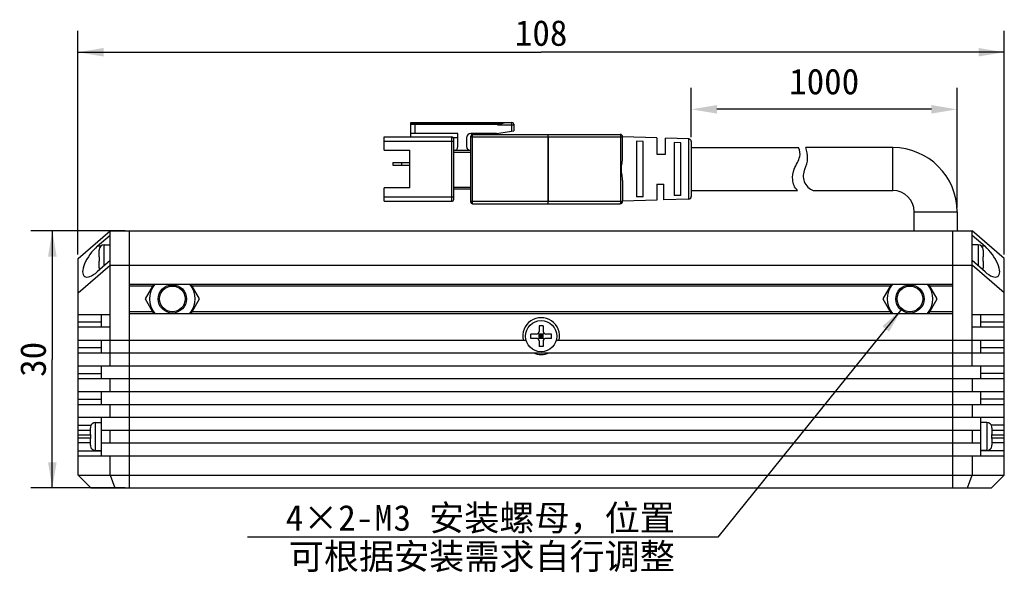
# Model space of a CAD drawing. Header units: millimetres. Extents: x -10 to 461, y 98 to 308.
# Tile 3 of 5: x 134 to 249, y 168 to 233. Entities that reach past the tile are written whole.
import ezdxf
from ezdxf.enums import TextEntityAlignment as Align

# ---------------------------------------------------------------- set-up
doc = ezdxf.new("R2010")
doc.units = ezdxf.units.MM
doc.header["$LTSCALE"] = 23.1
doc.header["$PDMODE"] = 3
doc.header["$PDSIZE"] = 8
doc.layers.get('0').update_dxf_attribs({"linetype": 'CONTINUOUS'})
doc.layers.get('Defpoints').update_dxf_attribs({"linetype": 'CONTINUOUS'})
for name, color, linetype in [('00_COMPONENTS', 7, 'CONTINUOUS'), ('51__DRAFT_DIMS', 7, 'CONTINUOUS'), ('_X2_56FE5C42_X0__01_528', 7, 'CONTINUOUS')]:
    doc.layers.add(name, color=color, linetype=linetype)
doc.styles.get("Standard").update_dxf_attribs({"font": 'simfang.ttf'})
doc.dimstyles.new('DIMSTYLE_1', dxfattribs={"dimtxt": 3, "dimasz": 3, "dimexe": 2.5, "dimexo": 0.5, "dimgap": 0.75, "dimtad": 1, "dimdsep": 46, "dimtxsty": 'STANDARD', "dimblk": '_FILLED', "dimblk1": '_FILLED', "dimblk2": '_FILLED', "dimcen": 0.09, "dimclrt": 3, "dimazin": 2, "dimtp": 0.3, "dimtm": 0.3, "dimtfac": 1, "dimtofl": 0, "dimtmove": 0, "dimatfit": 3, "dimldrblk": '_FILLED', "dimfxl": 1, "dimtolj": 1, "dimarcsym": 0})
doc.dimstyles.new('DIMSTYLE_2', dxfattribs={"dimtxt": 3, "dimasz": 3, "dimexe": 2.5, "dimexo": 0.5, "dimgap": 0.75, "dimtad": 1, "dimdsep": 46, "dimtxsty": 'STANDARD', "dimblk": '_FILLED', "dimblk1": '_FILLED', "dimblk2": '_FILLED', "dimcen": 0.09, "dimclrt": 3, "dimazin": 2, "dimtp": 0.2, "dimtm": 0.2, "dimtfac": 1, "dimtofl": 0, "dimtmove": 0, "dimatfit": 3, "dimldrblk": '_FILLED', "dimfxl": 1, "dimtolj": 1, "dimarcsym": 0})
doc.dimstyles.new('DIMSTYLE_4', dxfattribs={"dimtxt": 3, "dimasz": 3, "dimexe": 2.5, "dimexo": 0.5, "dimtad": 1, "dimdsep": 46, "dimtxsty": 'STANDARD', "dimblk": '_FILLED', "dimblk1": '_FILLED', "dimblk2": '_FILLED', "dimcen": 0.09, "dimclrt": 3, "dimazin": 2, "dimtp": 0.1, "dimtm": 0.1, "dimtfac": 1, "dimtofl": 0, "dimtmove": 0, "dimatfit": 1, "dimldrblk": '_FILLED', "dimfxl": 1, "dimtolj": 1, "dimarcsym": 0})

# ---------------------------------------------------------------- blocks, each defined once
blk = doc.blocks.new('_FILLED')
at = {"color": 0, "linetype": 'ByBlock'}
blk.add_solid([(0, 0), (-1, 0.167), (-1, -0.167)], dxfattribs=at)
blk = doc.blocks.new('*D1')
at = {"layer": '51__DRAFT_DIMS', "color": 4, "transparency": 16777216}
for p, q in [((140.8, 205.77), (140.8, 231.85)), ((248.8, 205.77), (248.8, 231.85)), ((140.8, 229.35), (194.8, 229.35)), ((248.8, 229.35), (194.8, 229.35))]:
    blk.add_line(p, q, dxfattribs=at)
at = {"layer": '51__DRAFT_DIMS', "color": 4, "transparency": 16777216, "xscale": 3, "yscale": 3, "zscale": 3, "rotation": 180}
blk.add_blockref('_FILLED', (140.8, 229.35), dxfattribs=at)
at = {"layer": '51__DRAFT_DIMS', "color": 4, "transparency": 16777216, "xscale": 3, "yscale": 3, "zscale": 3}
blk.add_blockref('_FILLED', (248.8, 229.35), dxfattribs=at)
at = {"layer": '51__DRAFT_DIMS', "color": 3, "transparency": 16777216}
blk.add_text('108', height=3, dxfattribs=at).set_placement((194.8, 230.1), align=Align.CENTER)
blk = doc.blocks.new('*D2')
at = {"layer": '51__DRAFT_DIMS', "color": 4, "transparency": 16777216}
for p, q in [((146.3, 208.52), (135.31, 208.52)), ((137.81, 208.52), (137.81, 193.52)), ((137.81, 178.52), (137.81, 193.52)), ((146.3, 178.52), (135.31, 178.52))]:
    blk.add_line(p, q, dxfattribs=at)
at = {"layer": '51__DRAFT_DIMS', "color": 4, "transparency": 16777216, "xscale": 3, "yscale": 3, "zscale": 3}
for p, rotation in [((137.81, 208.52), 90), ((137.81, 178.52), 270)]:
    blk.add_blockref('_FILLED', p, dxfattribs=dict(at, rotation=rotation))
at = {"layer": '51__DRAFT_DIMS', "color": 3, "transparency": 16777216}
blk.add_text('30', height=3, rotation=90, dxfattribs=at).set_placement((137.06, 193.52), align=Align.CENTER)
blk = doc.blocks.new('*D10')
at = {"layer": '51__DRAFT_DIMS', "color": 4, "transparency": 16777216}
for p, q in [((236.86, 199.4), (215.39, 172.78)), ((211.89, 172.78), (160.55, 172.78)), ((215.39, 172.78), (211.89, 172.78))]:
    blk.add_line(p, q, dxfattribs=at)
at = {"layer": '51__DRAFT_DIMS', "color": 4, "transparency": 16777216, "xscale": 3, "yscale": 3, "zscale": 3, "rotation": 51.1222199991}
blk.add_blockref('_FILLED', (236.86, 199.4), dxfattribs=at)
at = {"layer": '51__DRAFT_DIMS', "color": 3, "transparency": 16777216}
for s, p in [('安装螺母，位置', (210.39, 173.53)), ('4×2-', (175.23, 173.53)), ('M', (177.43, 173.53)), ('3', (179.63, 173.53)), ('可根据安装需求自行调整', (210.39, 169.03))]:
    blk.add_text(s, height=3, dxfattribs=at).set_placement(p, align=Align.RIGHT)
blk = doc.blocks.new('*D14')
at = {"layer": '51__DRAFT_DIMS', "color": 0, "lineweight": -2}
for p, q in [((212.3, 219.43), (212.3, 225.19)), ((243.3, 211.22), (243.3, 225.19)), ((240.3, 222.69), (215.3, 222.69))]:
    blk.add_line(p, q, dxfattribs=at)
at = {"layer": 'Defpoints', "color": 0}
for p in [(212.3, 222.69), (212.3, 218.93), (243.3, 210.72)]:
    blk.add_point(p, dxfattribs=at)
at = {"layer": '51__DRAFT_DIMS', "color": 0, "linetype": 'ByBlock', "lineweight": -2, "xscale": 3, "yscale": 3, "zscale": 3, "rotation": 180}
blk.add_blockref('_FILLED', (212.3, 222.69), dxfattribs=at)
at = {"layer": '51__DRAFT_DIMS', "color": 0, "linetype": 'ByBlock', "lineweight": -2, "xscale": 3, "yscale": 3, "zscale": 3}
blk.add_blockref('_FILLED', (243.3, 222.69), dxfattribs=at)
at = {"layer": '51__DRAFT_DIMS', "color": 3, "insert": (227.8, 227.44), "char_height": 3, "attachment_point": 2, "line_spacing_factor": 0.9}
blk.add_mtext('\\A1;1000{}{{\\H0.7x;}{}}', dxfattribs=at)

msp = doc.modelspace()

# ---------------------------------------------------------------- linework, layer by layer
at = {"layer": '00_COMPONENTS', "color": 7}
for p, q in [((235.80293, 218.22241), (225.64593, 218.22241)), ((226.52872, 213.22241), (235.80293, 213.22241)), ((238.30293, 208.52241), (238.30293, 210.72241)), ((243.30293, 210.72241), (243.30293, 208.52241)), ((140.80293, 205.27241), (144.55293, 208.52241)), ((143.05293, 206.70734), (144.55293, 208.00734)), ((144.55293, 192.77241), (144.55293, 208.52241)), ((144.55293, 208.52241), (245.05293, 208.52241)), ((146.80293, 178.52241), (146.80293, 208.52241)), ((242.80293, 178.52241), (242.80293, 208.52241)), ((248.80293, 205.27241), (245.05293, 208.52241)), ((245.05293, 192.77241), (245.05293, 208.52241)), ((245.05293, 208.00734), (246.55293, 206.70734)), ((143.85293, 206.87241), (144.55293, 206.87241)), ((245.75293, 206.87241), (245.05293, 206.87241)), ((143.25293, 205.47241), (143.25293, 206.24222)), ((143.25499, 206.32205), (143.25792, 206.32153)), ((246.34795, 206.32153), (246.35088, 206.32205)), ((246.35293, 206.24222), (246.35293, 205.47241)), ((140.80293, 180.02241), (140.80293, 205.27241)), ((140.80293, 201.27241), (144.55293, 204.52241)), ((144.55293, 205.03749), (143.05293, 203.73749)), ((143.25293, 205.47241), (143.25792, 205.47241)), ((143.25293, 204.20261), (143.25293, 204.97241)), ((143.25792, 204.97241), (143.25293, 204.97241)), ((144.55293, 204.52241), (245.05293, 204.52241)), ((246.55293, 203.73749), (245.05293, 205.03749)), ((248.80293, 201.27241), (245.05293, 204.52241)), ((246.34795, 205.47241), (246.35293, 205.47241)), ((246.35293, 204.97241), (246.34795, 204.97241)), ((246.35293, 204.97241), (246.35293, 204.20261)), ((248.80293, 180.02241), (248.80293, 205.27241)), ((143.25792, 204.12329), (143.25499, 204.12278)), ((246.35088, 204.12278), (246.34795, 204.12329)), ((242.80293, 202.27241), (146.80293, 202.27241)), ((149.60904, 202.27241), (148.62753, 200.57239)), ((154.97833, 200.57239), (153.99682, 202.27241)), ((235.60904, 202.27241), (234.62753, 200.57239)), ((240.97833, 200.57239), (239.99682, 202.27241)), ((148.62753, 200.57239), (149.60901, 198.87241)), ((153.99685, 198.87241), (154.97833, 200.57239)), ((234.62753, 200.57239), (235.60901, 198.87241)), ((239.99685, 198.87241), (240.97833, 200.57239)), ((140.80293, 198.77241), (144.55293, 198.77241)), ((143.55293, 197.27241), (143.55293, 198.77241)), ((146.80293, 198.87241), (242.80293, 198.87241)), ((245.05293, 198.77241), (248.80293, 198.77241)), ((246.05293, 197.27241), (246.05293, 198.77241)), ((144.55293, 197.27241), (140.80293, 197.27241)), ((194.25293, 196.47241), (193.60293, 196.47241)), ((193.60293, 195.97241), (193.60293, 196.47241)), ((195.1408, 195.88454), (194.46506, 196.56028)), ((194.46506, 195.88454), (195.1408, 196.56028)), ((194.55293, 197.42241), (194.55293, 196.77241)), ((195.05293, 197.42241), (194.55293, 197.42241)), ((195.05293, 196.47241), (194.55293, 196.47241)), ((194.55293, 195.97241), (194.55293, 196.47241)), ((194.80293, 196.47241), (194.80293, 195.97241)), ((195.05293, 197.42241), (195.05293, 196.77241)), ((195.05293, 195.97241), (195.05293, 196.47241)), ((196.00293, 196.47241), (195.35293, 196.47241)), ((196.00293, 195.97241), (196.00293, 196.47241)), ((248.80293, 197.27241), (245.05293, 197.27241)), ((140.80293, 195.77241), (193.04669, 195.77241)), ((143.55293, 194.27241), (143.55293, 195.77241)), ((194.25293, 195.97241), (193.60293, 195.97241)), ((195.05293, 196.22241), (194.55293, 196.22241)), ((195.05293, 195.97241), (194.55293, 195.97241)), ((194.55293, 195.67241), (194.55293, 195.02241)), ((195.05293, 195.67241), (195.05293, 195.02241)), ((196.00293, 195.97241), (195.35293, 195.97241)), ((196.55917, 195.77241), (248.80293, 195.77241)), ((246.05293, 194.27241), (246.05293, 195.77241)), ((140.80293, 194.27241), (248.80293, 194.27241)), ((195.05293, 195.02241), (194.55293, 195.02241)), ((140.80293, 192.77241), (248.80293, 192.77241)), ((143.55293, 191.27241), (143.55293, 192.77241)), ((246.05293, 191.27241), (246.05293, 192.77241)), ((140.80293, 191.27241), (248.80293, 191.27241)), ((144.55293, 189.77241), (144.55293, 191.27241)), ((245.05293, 191.27241), (245.05293, 189.77241)), ((140.80293, 189.77241), (248.80293, 189.77241)), ((143.55293, 188.27241), (143.55293, 189.77241)), ((246.05293, 188.27241), (246.05293, 189.77241)), ((140.80293, 188.27241), (248.80293, 188.27241)), ((144.55293, 186.77241), (144.55293, 188.27241)), ((245.05293, 188.27241), (245.05293, 186.77241)), ((140.80293, 186.77241), (248.80293, 186.77241)), ((142.85293, 186.17241), (143.55293, 186.17241)), ((143.55293, 182.27241), (143.55293, 186.77241)), ((246.05293, 182.27241), (246.05293, 186.77241)), ((246.75293, 186.17241), (246.05293, 186.17241)), ((140.80293, 185.27241), (142.25293, 185.27241)), ((142.25293, 184.77241), (142.25293, 185.54222)), ((142.25499, 185.62205), (142.25792, 185.62153)), ((143.55293, 185.27241), (246.05293, 185.27241)), ((144.55293, 183.77241), (144.55293, 185.27241)), ((245.05293, 185.27241), (245.05293, 183.77241)), ((247.34795, 185.62153), (247.35088, 185.62205)), ((247.35293, 185.54222), (247.35293, 184.77241)), ((247.35293, 185.27241), (248.80293, 185.27241)), ((142.25293, 183.77241), (140.80293, 183.77241)), ((142.25293, 184.77241), (142.25792, 184.77241)), ((142.25293, 183.50261), (142.25293, 184.27241)), ((142.25792, 184.27241), (142.25293, 184.27241)), ((143.55293, 183.77241), (246.05293, 183.77241)), ((247.34795, 184.77241), (247.35293, 184.77241)), ((247.35293, 184.27241), (247.34795, 184.27241)), ((247.35293, 184.27241), (247.35293, 183.50261)), ((248.80293, 183.77241), (247.35293, 183.77241)), ((142.25792, 183.42329), (142.25499, 183.42278)), ((142.85293, 182.87241), (143.55293, 182.87241)), ((246.75293, 182.87241), (246.05293, 182.87241)), ((247.35088, 183.42278), (247.34795, 183.42329)), ((140.80293, 182.27241), (248.80293, 182.27241)), ((144.55293, 180.02241), (144.55293, 182.27241)), ((245.05293, 182.27241), (245.05293, 180.02241)), ((140.80293, 180.02241), (142.30293, 178.52241)), ((140.80293, 180.02241), (248.80293, 180.02241)), ((144.55293, 180.02241), (145.11248, 178.52241)), ((244.49338, 178.52241), (245.05293, 180.02241)), ((247.30293, 178.52241), (248.80293, 180.02241)), ((142.30293, 178.52241), (247.30293, 178.52241))]:
    msp.add_line(p, q, dxfattribs=at)
at = {"layer": '00_COMPONENTS', "color": 4}
for p, q in [((235.80293, 213.22241), (235.80293, 218.22241)), ((238.30293, 210.72241), (243.30293, 210.72241)), ((143.44256, 206.70734), (143.05293, 206.70734)), ((143.85293, 204.43082), (143.85293, 206.87241)), ((245.75293, 206.87241), (245.75293, 204.43082)), ((246.55293, 206.70734), (246.16331, 206.70734)), ((149.49357, 202.07241), (146.80293, 202.07241)), ((235.49357, 202.07241), (154.11229, 202.07241)), ((242.80293, 202.07241), (240.11229, 202.07241)), ((149.49354, 199.07241), (146.80293, 199.07241)), ((235.49354, 199.07241), (154.11232, 199.07241)), ((242.80293, 199.07241), (240.11232, 199.07241)), ((143.55293, 197.8582), (140.80293, 197.8582)), ((248.80293, 197.8582), (246.05293, 197.8582)), ((143.55293, 194.8582), (140.80293, 194.8582)), ((248.80293, 194.8582), (246.05293, 194.8582)), ((140.80293, 191.8582), (143.55293, 191.8582)), ((248.80293, 191.8582), (246.05293, 191.8582)), ((140.80293, 188.8582), (143.55293, 188.8582)), ((248.80293, 188.8582), (246.05293, 188.8582)), ((142.85293, 182.87241), (142.85293, 186.17241)), ((246.75293, 186.17241), (246.75293, 182.87241)), ((140.80293, 185.8582), (142.32669, 185.8582)), ((248.80293, 185.8582), (247.27918, 185.8582)), ((140.80293, 184.72434), (142.25684, 184.72434)), ((142.25684, 184.32049), (140.80293, 184.32049)), ((247.34902, 184.72434), (248.80293, 184.72434)), ((248.80293, 184.32049), (247.34902, 184.32049)), ((140.80293, 182.8582), (143.55293, 182.8582)), ((248.80293, 182.8582), (246.05293, 182.8582))]:
    msp.add_line(p, q, dxfattribs=at)
at = {"layer": '00_COMPONENTS', "color": 7}
for centre, radius in [((151.80293, 200.57239), 1.65), ((151.80293, 200.57239), 1.5), ((237.80293, 200.57239), 1.65), ((237.80293, 200.57239), 1.5), ((194.80293, 196.22241), 1.825)]:
    msp.add_circle(centre, radius, dxfattribs=at)
for centre, radius, start, end in [((222.87316, 217.07709), 3, 333.1562327, 22.4436174), ((235.80293, 210.72241), 7.5, 0, 90), ((227.15592, 214.90961), 1.8, 153.1562327, 249.6078352), ((235.80293, 210.72241), 2.5, 0, 90), ((143.85293, 206.27241), 0.6, 90, 175.2545596), ((245.75293, 206.27241), 0.6, 4.7454404, 90), ((143.88554, 206.24226), 0.63261, 172.8013105, 180.0040207), ((143.88823, 206.24222), 0.6353, 178.7933528, 180.0001354), ((143.88706, 206.24224), 0.63413, 177.5896379, 178.7933855), ((143.88415, 206.24239), 0.63122, 175.1872348, 176.387501), ((143.88308, 206.24248), 0.63014, 173.9886639, 175.187267), ((143.8816, 206.24264), 0.62865, 172.7904454, 173.9886949), ((245.72032, 206.24226), 0.63261, 359.9959793, 7.1986895), ((245.72427, 206.24264), 0.62865, 6.0113051, 7.2095546), ((245.72279, 206.24248), 0.63014, 4.812733, 6.0113361), ((245.72171, 206.24239), 0.63122, 3.612499, 4.8127652), ((245.71881, 206.24224), 0.63413, 1.2066145, 2.4103621), ((245.71764, 206.24222), 0.6353, 359.9998646, 1.2066472), ((143.88824, 204.20261), 0.6353, 179.9998651, 181.1991325), ((143.88554, 204.20256), 0.63261, 179.9959793, 187.1986895), ((143.88707, 204.20258), 0.63413, 181.1991, 182.3983145), ((143.88417, 204.20244), 0.63123, 183.5989155, 184.8006653), ((143.85293, 204.17241), 0.6, 184.7454404, 201.8797858), ((143.88309, 204.20234), 0.63015, 184.8006315, 186.003755), ((143.8816, 204.20219), 0.62865, 186.0037218, 187.2095499), ((245.75293, 204.17241), 0.6, 338.1202142, 355.2545596), ((245.72032, 204.20256), 0.63261, 352.8013105, 0.0040207), ((245.72426, 204.20219), 0.62865, 352.7904501, 353.9962782), ((245.72277, 204.20234), 0.63015, 353.996245, 355.1993685), ((245.72169, 204.20244), 0.63123, 355.1993347, 356.4010845), ((245.7188, 204.20258), 0.63413, 357.6016855, 358.8009), ((245.71763, 204.20261), 0.6353, 358.8008675, 0.0001349), ((151.80293, 200.57239), 2.65578, 140.1845643, 219.8141529), ((151.80293, 200.57239), 2.65578, 320.1858471, 39.8154357), ((237.80293, 200.57239), 2.65578, 140.1845643, 219.8141529), ((237.80293, 200.57239), 2.65578, 320.1858471, 39.8154357), ((194.80293, 196.22241), 2.15, 347.9185301, 192.0814699), ((194.25293, 196.77241), 0.3, 270, 360), ((195.35293, 196.77241), 0.3, 180, 270), ((194.25293, 195.67241), 0.3, 0, 90), ((195.35293, 195.67241), 0.3, 90, 180), ((194.80293, 196.22241), 2.15, 245.0908473, 294.9091527), ((142.85293, 185.57241), 0.6, 90, 175.2545596), ((246.75293, 185.57241), 0.6, 4.7454404, 90), ((142.88554, 185.54226), 0.63261, 172.8013105, 180.0040207), ((142.88823, 185.54222), 0.6353, 178.7933528, 180.0001354), ((142.88706, 185.54224), 0.63413, 177.5896379, 178.7933855), ((142.88415, 185.54239), 0.63122, 175.1872348, 176.387501), ((142.88308, 185.54248), 0.63014, 173.9886639, 175.187267), ((142.8816, 185.54264), 0.62865, 172.7904454, 173.9886949), ((246.72032, 185.54226), 0.63261, 359.9959793, 7.1986895), ((246.72427, 185.54264), 0.62865, 6.0113051, 7.2095546), ((246.72279, 185.54248), 0.63014, 4.812733, 6.0113361), ((246.72171, 185.54239), 0.63122, 3.612499, 4.8127652), ((246.71881, 185.54224), 0.63413, 1.2066145, 2.4103621), ((246.71764, 185.54222), 0.6353, 359.9998646, 1.2066472), ((142.88824, 183.50261), 0.6353, 179.9998651, 181.1991325), ((142.88554, 183.50256), 0.63261, 179.9959793, 187.1986895), ((142.88707, 183.50258), 0.63413, 181.1991, 182.3983145), ((142.88417, 183.50244), 0.63123, 183.5989155, 184.8006653), ((142.85293, 183.47241), 0.6, 184.7454404, 270), ((142.88309, 183.50234), 0.63015, 184.8006315, 186.003755), ((142.8816, 183.50219), 0.62865, 186.0037218, 187.2095499), ((246.75293, 183.47241), 0.6, 270, 355.2545596), ((246.72032, 183.50256), 0.63261, 352.8013105, 0.0040207), ((246.72426, 183.50219), 0.62865, 352.7904501, 353.9962782), ((246.72277, 183.50234), 0.63015, 353.996245, 355.1993685), ((246.72169, 183.50244), 0.63123, 355.1993347, 356.4010845), ((246.7188, 183.50258), 0.63413, 357.6016855, 358.8009), ((246.71763, 183.50261), 0.6353, 358.8008675, 0.0001349)]:
    msp.add_arc(centre, radius, start, end, dxfattribs=at)
for centre, major_axis, start_param, end_param in [((143.05293, 205.22241), (1.51036, 2.0101), 1.079057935, 4.220650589), ((246.55293, 205.22241), (-1.51036, 2.0101), 2.062534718, 5.204127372)]:
    msp.add_ellipse(centre, major_axis=major_axis, ratio=0.402459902, start_param=start_param, end_param=end_param, dxfattribs=at)
for points in [[(143.25792, 205.47241), (143.25557, 205.38911), (143.25499, 205.30575), (143.25499, 205.22241)], [(143.25499, 205.22241), (143.25499, 205.13907), (143.25557, 205.05572), (143.25792, 204.97241)], [(246.35088, 205.22241), (246.35088, 205.30575), (246.35029, 205.38911), (246.34795, 205.47241)], [(246.34795, 204.97241), (246.35029, 205.05572), (246.35088, 205.13907), (246.35088, 205.22241)], [(142.25792, 184.77241), (142.25557, 184.68911), (142.25499, 184.60575), (142.25499, 184.52241)], [(142.25499, 184.52241), (142.25499, 184.43907), (142.25557, 184.35572), (142.25792, 184.27241)], [(247.35088, 184.52241), (247.35088, 184.60575), (247.35029, 184.68911), (247.34795, 184.77241)], [(247.34795, 184.27241), (247.35029, 184.35572), (247.35088, 184.43907), (247.35088, 184.52241)]]:
    msp.add_open_spline(points, degree=3, dxfattribs=at)
at = {"layer": '_X2_56FE5C42_X0__01_528', "color": 7}
for p, q in [((179.60293, 219.47241), (179.60293, 221.17241)), ((179.60293, 221.17241), (191.40293, 221.17241)), ((179.60293, 220.97241), (190.00293, 220.97241)), ((189.70293, 220.87241), (190.60293, 221.17241)), ((191.60293, 220.97241), (191.60293, 220.17241)), ((176.50293, 217.92241), (176.50293, 219.47241)), ((176.50293, 219.47241), (184.40293, 219.47241)), ((185.10293, 219.87241), (179.60293, 219.87241)), ((185.10293, 219.37241), (184.57595, 219.37241)), ((184.60293, 212.17241), (184.60293, 219.27241)), ((185.10293, 218.37241), (185.10293, 219.87241)), ((186.10293, 219.37241), (186.10293, 218.37241)), ((189.60293, 219.87241), (186.60293, 219.87241)), ((186.60293, 211.87241), (186.60293, 219.57241)), ((186.80293, 219.77241), (204.00293, 219.77241)), ((189.60293, 219.87241), (191.60293, 220.17241)), ((204.30293, 217.07569), (204.30293, 219.47241)), ((208.30293, 219.34741), (204.30293, 219.47241)), ((208.30293, 219.34741), (208.30293, 217.47268)), ((209.30293, 217.47255), (209.30293, 219.31616)), ((212.0123, 219.23149), (209.30293, 219.31616)), ((205.90293, 218.9824), (205.90293, 212.46243)), ((206.70294, 218.95385), (205.90294, 218.9824)), ((206.70293, 212.49083), (206.70293, 218.95385)), ((210.30293, 218.82546), (210.30293, 212.61937)), ((211.10255, 218.79658), (210.30294, 218.82546)), ((211.10254, 212.64808), (211.10254, 218.79658)), ((212.30293, 218.93164), (212.30293, 212.51319)), ((212.30293, 218.22241), (224.79577, 218.22241)), ((176.50293, 217.92241), (179.50293, 217.92241)), ((179.50293, 213.52241), (179.50293, 217.92241)), ((186.60293, 217.87241), (184.60293, 217.87241)), ((208.30294, 217.47241), (209.30294, 217.47241)), ((177.50293, 216.47241), (177.50293, 216.17241)), ((177.50293, 216.47241), (179.50293, 216.47241)), ((177.50293, 216.17241), (179.50293, 216.17241)), ((178.50293, 216.47241), (178.50293, 216.17241)), ((204.30293, 214.36911), (204.30293, 211.97241)), ((208.30293, 213.97241), (208.30293, 212.09741)), ((208.30293, 213.97241), (209.10293, 213.97241)), ((209.10293, 212.12241), (209.10293, 213.97241)), ((176.50293, 211.97241), (176.50293, 213.52241)), ((179.50293, 213.52241), (176.50293, 213.52241)), ((186.60293, 213.37241), (184.60293, 213.37241)), ((206.70294, 212.49083), (205.90293, 212.46243)), ((211.10254, 212.64808), (210.30293, 212.61937)), ((212.30293, 213.22241), (224.69419, 213.22241)), ((176.50293, 211.97241), (184.40293, 211.97241)), ((186.80293, 211.67241), (204.00293, 211.67241)), ((208.30293, 212.09741), (204.30293, 211.97241)), ((212.0123, 212.21333), (209.10293, 212.12241))]:
    msp.add_line(p, q, dxfattribs=at)
at = {"layer": '_X2_56FE5C42_X0__01_528', "color": 4}
for p, q in [((179.60293, 221.07241), (190.30293, 221.07241)), ((180.10293, 219.87241), (180.10293, 220.97241)), ((189.70293, 220.87241), (191.60293, 220.87241)), ((191.40293, 220.14241), (191.40293, 221.17241)), ((184.40293, 211.97241), (184.40293, 219.47241)), ((186.60293, 219.47241), (204.30293, 219.47241)), ((186.80293, 211.67241), (186.80293, 219.77241)), ((195.57726, 219.77241), (195.57726, 211.67241)), ((195.62823, 219.47241), (195.62823, 211.97241)), ((204.05391, 219.47241), (204.05391, 211.97241)), ((176.50293, 218.97241), (184.60293, 218.97241)), ((212.0123, 212.21333), (212.0123, 219.23149)), ((186.60293, 217.67241), (184.60293, 217.67241)), ((186.60293, 213.57241), (184.60293, 213.57241)), ((176.50293, 212.47241), (184.60293, 212.47241)), ((186.60293, 211.97241), (204.30293, 211.97241))]:
    msp.add_line(p, q, dxfattribs=at)
at = {"layer": '_X2_56FE5C42_X0__01_528', "color": 7}
for centre, radius, start, end in [((191.40293, 220.97241), 0.2, 0, 89.9999993), ((184.40293, 219.27241), 0.2, 0.0000002, 89.9999992), ((186.60293, 219.37241), 0.5, 90, 180), ((186.80293, 219.57241), 0.2, 90, 179.9999993), ((204.00293, 219.47241), 0.3, 0, 89.9999999), ((184.60293, 218.37241), 0.5, 270.0000003, 359.9999997), ((186.60293, 218.37241), 0.5, 180.0000002, 270), ((212.00293, 218.93164), 0.3, 0.023181, 88.1820546), ((212.00293, 212.51318), 0.3, 271.7900492, 359.9492092), ((184.40293, 212.17241), 0.2, 270.0000001, 0.0001294), ((186.80293, 211.87241), 0.2, 180.0000001, 270), ((204.00293, 211.97241), 0.3, 270, 359.9999992)]:
    msp.add_arc(centre, radius, start, end, dxfattribs=at)
at = {"layer": '_X2_56FE5C42_X0__01_528', "color": 4}
for points, knots in [([(195.62823, 219.47241), (195.62823, 219.51071), (195.62597, 219.58179), (195.61649, 219.67437), (195.60342, 219.73541), (195.59025, 219.76495), (195.58109, 219.77241), (195.57726, 219.77241)], [0, 0, 0, 0, 0.369453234, 0.68451582, 0.900192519, 0.963073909, 1, 1, 1, 1]), ([(204.00293, 219.77241), (204.00676, 219.77241), (204.01595, 219.76497), (204.02908, 219.73536), (204.04217, 219.67435), (204.05164, 219.58176), (204.05391, 219.5107), (204.05391, 219.47241)], [0, 0, 0, 0, 0.036950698, 0.09988303, 0.315689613, 0.630605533, 1, 1, 1, 1]), ([(195.57726, 211.67241), (195.58109, 211.67241), (195.59025, 211.67988), (195.60343, 211.70943), (195.61649, 211.77048), (195.62597, 211.86306), (195.62823, 211.93412), (195.62823, 211.97241)], [0, 0, 0, 0, 0.036935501, 0.099844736, 0.315618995, 0.630596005, 1, 1, 1, 1]), ([(204.0539, 211.97241), (204.0539, 211.93412), (204.05165, 211.86306), (204.04216, 211.77048), (204.0291, 211.70943), (204.01592, 211.67988), (204.00676, 211.67241), (204.00293, 211.67241)], [0, 0, 0, 0, 0.369404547, 0.684388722, 0.900161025, 0.963067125, 1, 1, 1, 1])]:
    msp.add_open_spline(points, degree=3, knots=knots, dxfattribs=at)
at = {"layer": '_X2_56FE5C42_X0__01_528', "color": 7}
for points, knots in [([(224.69419, 213.22241), (224.31454, 213.58943), (224.03688, 214.4128), (224.19125, 215.62402), (224.67007, 216.44345), (225.03366, 217.26771), (225.00835, 217.86474), (224.79577, 218.22241)], [0, 0, 0, 0, 0.259400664, 0.498605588, 0.659278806, 0.799731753, 1, 1, 1, 1]), ([(204.15737, 215.72241), (204.15737, 215.83837), (204.17824, 216.06919), (204.23363, 216.40858), (204.28561, 216.74265), (204.30293, 216.96564), (204.30293, 217.07569)], [0, 0, 0, 0, 0.255396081, 0.508745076, 0.757631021, 1, 1, 1, 1]), ([(204.30293, 214.36911), (204.30293, 214.47919), (204.28528, 214.70219), (204.23456, 215.03644), (204.17791, 215.37562), (204.15737, 215.60645), (204.15737, 215.72241)], [0, 0, 0, 0, 0.242438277, 0.491338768, 0.744606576, 1, 1, 1, 1])]:
    msp.add_open_spline(points, degree=3, knots=knots, dxfattribs=at)

# ---------------------------------------------------------------- dimensions: what is measured, and where the dimension line sits
at = {"layer": '51__DRAFT_DIMS', "color": 4}
dim = msp.add_linear_dim(base=(248.80293, 229.34642), p1=(140.80293, 205.27241), p2=(248.80293, 205.27241), dimstyle='DIMSTYLE_1', dxfattribs=at)
dim.commit()
dim.dimension.update_dxf_attribs({"geometry": '*D1', "text_midpoint": (194.89668, 229.34642), "dimtype": 160})
dim = msp.add_linear_dim(base=(212.30293, 222.69172), p1=(243.30293, 210.72241), p2=(212.30293, 218.93175), angle=180, text='1000{}{{\\H0.7x;}{}}', dimstyle='DIMSTYLE_1', override={"dimdec": 4}, dxfattribs=at)
dim.commit()
dim.dimension.update_dxf_attribs({"geometry": '*D14', "text_midpoint": (227.80293, 225.44172)})
dim = msp.add_linear_dim(base=(137.80785, 178.52241), p1=(146.80293, 208.52241), p2=(146.80293, 178.52241), angle=270, dimstyle='DIMSTYLE_2', dxfattribs=at)
dim.commit()
dim.dimension.update_dxf_attribs({"geometry": '*D2', "text_midpoint": (137.80785, 193.51362), "dimtype": 160})
dim = msp.add_diameter_dim_2p(p1=(236.86144, 199.40466), p2=(238.74442, 201.74012), text='4×2-M<>安装螺母，位置\\P可根据安装需求自行调整', dimstyle='DIMSTYLE_4', override={"dimtih": 1, "dimtoh": 1, "dimpost": '<>'}, dxfattribs=at)
dim.commit()
dim.dimension.update_dxf_attribs({"geometry": '*D10', "text_midpoint": (186.22324, 172.77761), "dimtype": 163})

doc.saveas('drawing.dxf')
